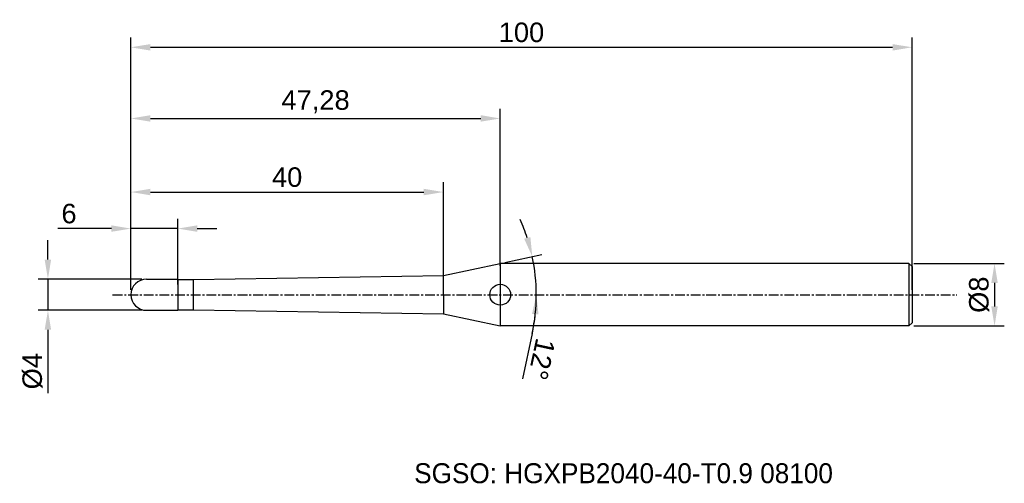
# Model space of a CAD drawing. Header units: millimetres. Extents: x 7880 to 8006, y 6079 to 6139.
import ezdxf
from ezdxf.enums import TextEntityAlignment as Align

# ---------------------------------------------------------------- set-up
doc = ezdxf.new("R2010")
doc.units = ezdxf.units.MM
doc.linetypes.add('CENTER', pattern=[2, 1.25, -0.25, 0.25, -0.25])
for name, color, linetype, lineweight in [('1', 4, 'Continuous', 25), ('SK1', 4, 'Continuous', 25), ('SK4', 2, 'Continuous', 25), ('SK6', 5, 'Continuous', 25)]:
    doc.layers.add(name, color=color, linetype=linetype, lineweight=lineweight)
doc.styles.add('MS PGothic', font='txt')
doc.styles.get("Standard").update_dxf_attribs({"font": 'arial.ttf'})
doc.dimstyles.new('ISO-25', dxfattribs={"dimtxt": 2.5, "dimasz": 2.5, "dimexe": 1.25, "dimexo": 0.625, "dimtad": 1, "dimtxsty": 'Standard', "dimcen": 2.5, "dimadec": 0, "dimazin": 0, "dimtfac": 1, "dimtmove": 0, "dimatfit": 3, "dimfxl": 1, "dimarcsym": 0})

# ---------------------------------------------------------------- blocks, each defined once
blk = doc.blocks.new('*D27')
at = {"color": 0, "linetype": 'ByBlock', "lineweight": -2, "transparency": 16777216}
for p, q in [((7994.14, 6107.29), (8005.72, 6107.29)), ((8004.47, 6104.79), (8004.47, 6101.79)), ((7994.14, 6099.29), (8005.72, 6099.29))]:
    blk.add_line(p, q, dxfattribs=at)
at = {"color": 0, "linetype": 'ByBlock', "transparency": 16777216}
for points in [[(8004.05, 6104.79), (8004.88, 6104.79), (8004.47, 6107.29)], [(8004.05, 6101.79), (8004.88, 6101.79), (8004.47, 6099.29)]]:
    blk.add_solid(points, dxfattribs=at)
at = {"layer": 'Defpoints', "color": 0, "linetype": 'ByBlock', "transparency": 16777216}
for p in [(7993.51, 6107.29), (7993.51, 6099.29), (8004.47, 6099.29)]:
    blk.add_point(p, dxfattribs=at)
at = {"color": 0, "linetype": 'ByBlock', "transparency": 16777216, "insert": (8002.5, 6103.29), "char_height": 2.5, "attachment_point": 5, "rotation": 90}
blk.add_mtext('{\\fArial|b0|i0|c134|p34;%%C}8', dxfattribs=at)
blk = doc.blocks.new('*D28')
at = {"color": 0, "linetype": 'ByBlock', "lineweight": -2, "transparency": 16777216}
for p, q in [((7883.29, 6107.79), (7883.29, 6110.29)), ((7895.29, 6105.29), (7882.04, 6105.29)), ((7883.29, 6105.29), (7883.29, 6101.29)), ((7895.29, 6101.29), (7882.04, 6101.29)), ((7883.29, 6098.79), (7883.29, 6090.69))]:
    blk.add_line(p, q, dxfattribs=at)
at = {"color": 0, "linetype": 'ByBlock', "transparency": 16777216}
for points in [[(7882.87, 6107.79), (7883.7, 6107.79), (7883.29, 6105.29)], [(7882.87, 6098.79), (7883.7, 6098.79), (7883.29, 6101.29)]]:
    blk.add_solid(points, dxfattribs=at)
at = {"layer": 'Defpoints', "color": 0, "linetype": 'ByBlock', "transparency": 16777216}
for p in [(7895.91, 6105.29), (7883.29, 6101.29), (7895.91, 6101.29)]:
    blk.add_point(p, dxfattribs=at)
at = {"color": 0, "linetype": 'ByBlock', "transparency": 16777216, "insert": (7881.32, 6093.49), "char_height": 2.5, "attachment_point": 5, "rotation": 90}
blk.add_mtext('{\\fArial|b0|i0|c134|p34;%%C}4', dxfattribs=at)
blk = doc.blocks.new('*D29')
at = {"color": 0, "linetype": 'ByBlock', "lineweight": -2, "transparency": 16777216}
for p, q in [((7893.91, 6103.91), (7893.91, 6113.01)), ((7899.91, 6104.61), (7899.91, 6113.01)), ((7891.41, 6111.76), (7884.54, 6111.76)), ((7899.91, 6111.76), (7893.91, 6111.76)), ((7902.41, 6111.76), (7904.91, 6111.76))]:
    blk.add_line(p, q, dxfattribs=at)
at = {"color": 0, "linetype": 'ByBlock', "transparency": 16777216}
for points in [[(7891.41, 6112.18), (7891.41, 6111.35), (7893.91, 6111.76)], [(7902.41, 6112.18), (7902.41, 6111.35), (7899.91, 6111.76)]]:
    blk.add_solid(points, dxfattribs=at)
at = {"layer": 'Defpoints', "color": 0, "linetype": 'ByBlock', "transparency": 16777216}
for p in [(7899.91, 6111.76), (7893.91, 6103.29), (7899.91, 6103.99)]:
    blk.add_point(p, dxfattribs=at)
at = {"color": 0, "linetype": 'ByBlock', "transparency": 16777216, "insert": (7885.99, 6113.67), "char_height": 2.5, "attachment_point": 5}
blk.add_mtext('6', dxfattribs=at)
blk = doc.blocks.new('*D31')
at = {"color": 0, "linetype": 'ByBlock', "lineweight": -2, "transparency": 16777216}
for p, q in [((7893.91, 6103.91), (7893.91, 6127.12)), ((7941.19, 6106.99), (7941.19, 6127.12)), ((7896.41, 6125.87), (7938.69, 6125.87))]:
    blk.add_line(p, q, dxfattribs=at)
at = {"color": 0, "linetype": 'ByBlock', "transparency": 16777216}
for points in [[(7896.41, 6126.29), (7896.41, 6125.46), (7893.91, 6125.87)], [(7938.69, 6126.29), (7938.69, 6125.46), (7941.19, 6125.87)]]:
    blk.add_solid(points, dxfattribs=at)
at = {"layer": 'Defpoints', "color": 0, "linetype": 'ByBlock', "transparency": 16777216}
for p in [(7941.19, 6125.87), (7941.19, 6106.36), (7893.91, 6103.29)]:
    blk.add_point(p, dxfattribs=at)
at = {"color": 0, "linetype": 'ByBlock', "transparency": 16777216, "insert": (7917.55, 6128), "char_height": 2.5, "attachment_point": 5}
blk.add_mtext('47,28', dxfattribs=at)
blk = doc.blocks.new('*D32')
at = {"color": 0, "linetype": 'ByBlock', "lineweight": -2, "transparency": 16777216}
for p, q in [((7893.91, 6103.91), (7893.91, 6136.24)), ((7993.91, 6103.91), (7993.91, 6136.24)), ((7896.41, 6134.99), (7991.41, 6134.99))]:
    blk.add_line(p, q, dxfattribs=at)
at = {"color": 0, "linetype": 'ByBlock', "transparency": 16777216}
for points in [[(7896.41, 6135.4), (7896.41, 6134.57), (7893.91, 6134.99)], [(7991.41, 6135.4), (7991.41, 6134.57), (7993.91, 6134.99)]]:
    blk.add_solid(points, dxfattribs=at)
at = {"layer": 'Defpoints', "color": 0, "linetype": 'ByBlock', "transparency": 16777216}
for p in [(7993.91, 6134.99), (7893.91, 6103.29), (7993.91, 6103.29)]:
    blk.add_point(p, dxfattribs=at)
at = {"color": 0, "linetype": 'ByBlock', "transparency": 16777216, "insert": (7943.91, 6136.89), "char_height": 2.5, "attachment_point": 5}
blk.add_mtext('100', dxfattribs=at)
blk = doc.blocks.new('*D37')
at = {"color": 0, "linetype": 'ByBlock', "lineweight": -2, "transparency": 16777216}
for p, q in [((7893.91, 6103.91), (7893.91, 6117.69)), ((7933.91, 6105.06), (7933.91, 6117.69)), ((7896.41, 6116.44), (7931.41, 6116.44))]:
    blk.add_line(p, q, dxfattribs=at)
at = {"color": 0, "linetype": 'ByBlock', "transparency": 16777216}
for points in [[(7896.41, 6116.86), (7896.41, 6116.03), (7893.91, 6116.44)], [(7931.41, 6116.86), (7931.41, 6116.03), (7933.91, 6116.44)]]:
    blk.add_solid(points, dxfattribs=at)
at = {"layer": 'Defpoints', "color": 0, "linetype": 'ByBlock', "transparency": 16777216}
for p in [(7933.91, 6116.44), (7933.91, 6104.44), (7893.91, 6103.29)]:
    blk.add_point(p, dxfattribs=at)
at = {"color": 0, "linetype": 'ByBlock', "transparency": 16777216, "insert": (7913.91, 6118.34), "char_height": 2.5, "attachment_point": 5}
blk.add_mtext('40', dxfattribs=at)
blk = doc.blocks.new('*D78')
at = {"color": 0, "linetype": 'ByBlock', "lineweight": -2, "transparency": 16777216}
for p, q in [((7941.8, 6107.42), (7946.52, 6108.42)), ((7945.28, 6098.32), (7944.02, 6092.53))]:
    blk.add_line(p, q, dxfattribs=at)
for start, end in [(18.1147, 24.2295), (0, 12), (347.753, 0), (347.7705, 353.8853)]:
    blk.add_arc((7922.37, 6103.29), 23.44, start, end, dxfattribs=at)
at = {"color": 0, "linetype": 'ByBlock', "transparency": 16777216}
for points in [[(7945.05, 6110.68), (7944.25, 6110.47), (7945.3, 6108.16)], [(7945.26, 6100.81), (7946.09, 6100.77), (7945.81, 6103.29)]]:
    blk.add_solid(points, dxfattribs=at)
at = {"layer": 'Defpoints', "color": 0, "linetype": 'ByBlock', "transparency": 16777216}
for p in [(7941.19, 6107.29), (7933.91, 6105.74), (7945.58, 6106.55), (7891.57, 6103.29), (7999.62, 6103.29)]:
    blk.add_point(p, dxfattribs=at)
at = {"color": 0, "linetype": 'ByBlock', "transparency": 16777216, "insert": (7946.49, 6095.03), "char_height": 2.5, "attachment_point": 5, "rotation": 257.753}
blk.add_mtext('12°', dxfattribs=at)

msp = doc.modelspace()

# ---------------------------------------------------------------- linework, layer by layer
at = {"color": 4, "linetype": 'ByBlock'}
for p, q in [((7901.912, 6105.238), (7933.912, 6105.741)), ((7933.912, 6103.288), (7933.912, 6105.741)), ((7899.912, 6105.288), (7899.912, 6101.288)), ((7901.912, 6101.338), (7901.912, 6105.238)), ((7901.912, 6101.338), (7901.912, 6105.238)), ((7933.912, 6103.288), (7933.912, 6100.835)), ((7901.912, 6101.338), (7933.912, 6100.835))]:
    msp.add_line(p, q, dxfattribs=at)
at = {"layer": '1', "linetype": 'Continuous'}
msp.add_circle((7941.191, 6103.288), 1.333, dxfattribs=at)
at = {"layer": 'SK1', "linetype": 'Continuous'}
for p, q in [((7933.912, 6105.741), (7941.191, 6107.288)), ((7993.512, 6107.288), (7941.191, 6107.288)), ((7941.191, 6107.288), (7941.191, 6099.288)), ((7993.512, 6107.288), (7993.912, 6106.888)), ((7993.512, 6107.288), (7993.512, 6099.288)), ((7993.912, 6106.888), (7993.912, 6099.688)), ((7895.912, 6105.288), (7899.912, 6105.288)), ((7899.912, 6105.238), (7901.912, 6105.238)), ((7895.912, 6101.288), (7899.912, 6101.288)), ((7899.912, 6101.338), (7901.912, 6101.338)), ((7933.912, 6100.835), (7941.191, 6099.288)), ((7993.512, 6099.288), (7941.191, 6099.288)), ((7993.912, 6099.688), (7993.512, 6099.288))]:
    msp.add_line(p, q, dxfattribs=at)
for start, end in [(90, 180), (180, 270)]:
    msp.add_arc((7895.912, 6103.288), 2, start, end, dxfattribs=at)
at = {"layer": 'SK4', "linetype": 'CENTER'}
msp.add_line((7891.572, 6103.288), (7999.623, 6103.288), dxfattribs=at)

# ---------------------------------------------------------------- texts
at = {"layer": 'SK6', "color": 5, "linetype": 'Continuous', "style": 'MS PGothic'}
msp.add_text('SGSO: HGXPB2040-40-T0.9 08100', height=2.55961, dxfattribs=at).set_placement((7930.175, 6078.369), align=Align.BOTTOM_LEFT)

# ---------------------------------------------------------------- dimensions: what is measured, and where the dimension line sits
at = {"linetype": 'ByBlock'}
for base, p2, picture, middle in [((7993.912, 6134.986), (7993.912, 6103.288), '*D32', (7943.912, 6136.887)), ((7941.191, 6125.875), (7941.191, 6106.364), '*D31', (7917.551, 6128.002)), ((7933.912, 6116.442), (7933.912, 6104.436), '*D37', (7913.912, 6118.344))]:
    dim = msp.add_linear_dim(base=base, p1=(7893.912, 6103.288), p2=p2, dimstyle='ISO-25', dxfattribs=at)
    dim.commit()
    dim.dimension.update_dxf_attribs({"geometry": picture, "text_midpoint": middle})
dim = msp.add_linear_dim(base=(7899.912, 6111.764), p1=(7893.912, 6103.288), p2=(7899.912, 6103.987), dimstyle='ISO-25', dxfattribs=at)
dim.commit()
dim.dimension.update_dxf_attribs({"geometry": '*D29', "text_midpoint": (7885.995, 6111.764), "dimtype": 160})
dim = msp.add_angular_dim_2l(base=(7945.581, 6106.55), line1=((7891.572, 6103.288), (7999.623, 6103.288)), line2=((7933.912, 6105.741), (7941.191, 6107.288)), dimstyle='ISO-25', dxfattribs=at)
dim.commit()
dim.dimension.update_dxf_attribs({"geometry": '*D78', "text_midpoint": (7946.485, 6095.026)})
for base, p1, p2, picture, middle in [((7883.287, 6101.288), (7895.912, 6105.288), (7895.912, 6101.288), '*D28', (7881.316, 6093.489)), ((8004.468, 6099.288), (7993.512, 6107.288), (7993.512, 6099.288), '*D27', (8002.497, 6103.288))]:
    dim = msp.add_linear_dim(base=base, p1=p1, p2=p2, angle=90, text='{\\fArial|b0|i0|c134|p34;%%C}<>', dimstyle='ISO-25', dxfattribs=at)
    dim.commit()
    dim.dimension.update_dxf_attribs({"geometry": picture, "text_midpoint": middle})

doc.saveas('drawing.dxf')
